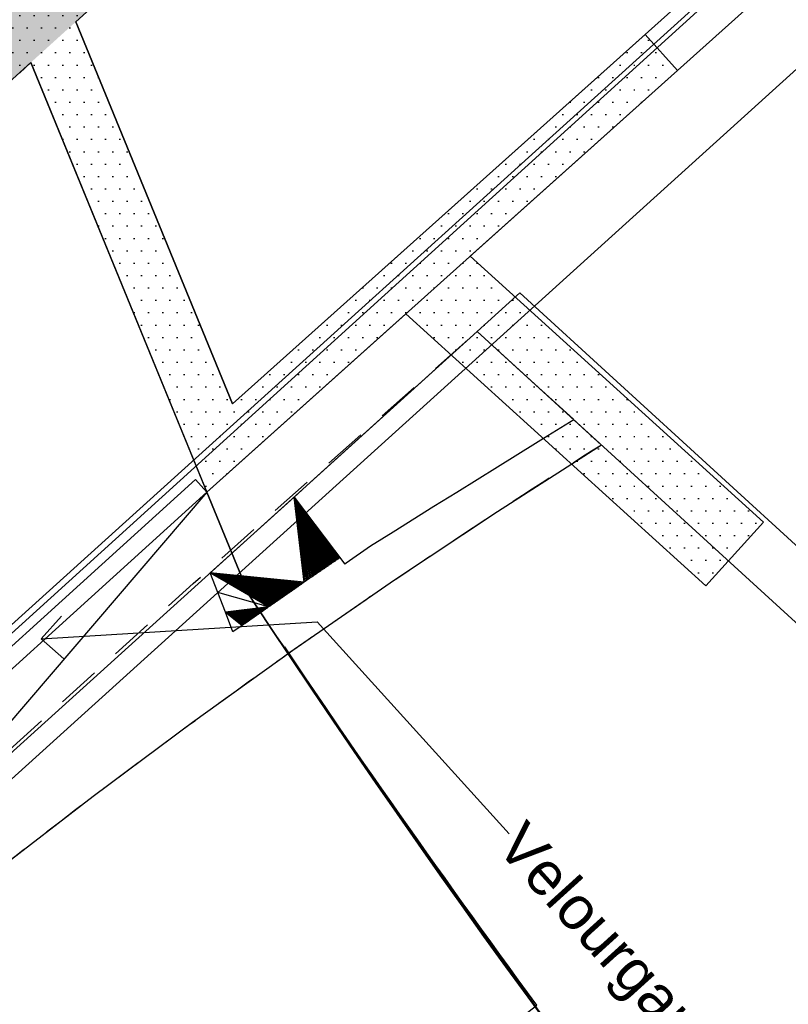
# Model space of a CAD drawing. Header units: millimetres. Extents: x 62961 to 109894, y 64087 to 106742.
# Tile 22 of 35: x 83624 to 86314, y 90463 to 93906. Entities that reach past the tile are written whole.
import ezdxf
from ezdxf.enums import TextEntityAlignment as Align

# ---------------------------------------------------------------- set-up
doc = ezdxf.new("R2010")
doc.units = ezdxf.units.MM
doc.header["$LTSCALE"] = 0.5
doc.header["$MEASUREMENT"] = 0
doc.linetypes.add('PLINE', pattern=[0])
doc.linetypes.add('Rømningslinje', pattern=[500, 300, -200])
for name, color, linetype in [('000 2D grafikk', 7, 'Continuous'), ('223- Bjelker', 7, 'Continuous'), ('223- Bjelker (Skravur)', 7, 'Continuous'), ('24-- Innervegger', 7, 'Continuous'), ('24--Innervegger skråvegger salen', 7, 'Continuous'), ('241- Bærende innervegger', 7, 'Continuous'), ('241- Bærende innervegger (Skravur)', 7, 'Continuous'), ('244- Vinduer_ dører_ foldevegger', 7, 'Continuous'), ('25-- Dekker', 7, 'Continuous'), ('25-- Dekker(Nye konstruksjoner)', 7, 'Continuous'), ('278- Utstyr og kompletteringer (fast inventar)', 7, 'Continuous'), ('832- Tekst bygning(Nye konstruksjoner)', 7, 'Continuous'), ('862- M___Nettoareal', 7, 'Continuous'), ('862- M___Nettoareal(Polylinje)', 7, 'Continuous'), ('862- M___Nettoareal(Tekst)', 7, 'Continuous')]:
    doc.layers.add(name, color=color, linetype=linetype)
doc.styles.add('GENERATED_STYLE_1', font='arial.ttf')
pattern_1 = [(0, (0, 0), (0, 86.60254), [0, -50]), (0, (25, 43.3), (0, 86.60254), [0, -50])]

# ---------------------------------------------------------------- blocks, each defined once
blk = doc.blocks.new('Sidescene_U19_11', base_point=(87788.4, 96329.7))
at = {"layer": '862- M___Nettoareal(Polylinje)', "linetype": 'PLINE', "flags": 128}
blk.add_lwpolyline([(83820.9, 93898.8), (84368.9, 92562.3), (90214.1, 97791.9), (89048.7, 98635.8)], close=True, dxfattribs=at)
at = {"layer": '862- M___Nettoareal(Tekst)', "style": 'GENERATED_STYLE_1'}
for tag, height, p in [('ROOM_NUMBER', 100, (87591.5, 96992.6)), ('ROOM_NAME', 200, (87475, 96864.2)), ('DUMMY_861', 100, (87760.4, 96828.9)), ('DUMMY_863', 100, (87242.1, 96699)), ('DUMMY_862', 200, (88334.8, 95960.5))]:
    blk.add_attdef(tag, text='', height=height, rotation=312.1619, dxfattribs=at).set_placement(p, align=Align.TOP_LEFT)
blk = doc.blocks.new('Salen_U15_16', base_point=(85121.5, 80799.9))
at = {"layer": '862- M___Nettoareal(Polylinje)', "linetype": 'PLINE', "flags": 128}
blk.add_lwpolyline([(97288.8, 79972.1), (96541, 80461.2, -0.116149), (84426.9, 91893.8), (84279.3, 92253.9), (83181.4, 90972.7), (76962.6, 85344.3), (75252.5, 83794.8, 0.022802), (78987.4, 79202.2), (79611.3, 79762.4, 0.032041), (85445.7, 74396.4), (84942.8, 73730.3, 0.02746), (89975.3, 70311.1)], format="xyb", close=True, dxfattribs=at)
at = {"layer": '862- M___Nettoareal(Tekst)', "style": 'GENERATED_STYLE_1'}
for tag, height, p in [('ROOM_NUMBER', 100, (85119, 81248)), ('ROOM_NAME', 200, (85002.5, 81119.6)), ('DUMMY_861', 100, (85287.9, 81084.3)), ('DUMMY_863', 100, (84769.6, 80954.4)), ('DUMMY_862', 200, (85473.4, 80645.3))]:
    blk.add_attdef(tag, text='', height=height, rotation=312.1619, dxfattribs=at).set_placement(p, align=Align.TOP_LEFT)
blk = doc.blocks.new('Scene_U14_22', base_point=(92493.1, 89036.2))
at = {"layer": '862- M___Nettoareal(Polylinje)', "linetype": 'PLINE', "flags": 128}
blk.add_lwpolyline([(84279.3, 92253.9), (84426.9, 91893.8, 0.116136), (96541, 80461.2), (97288.8, 79972.1), (103524.4, 88209.3), (90356.4, 97693.9), (85925.8, 93727.8)], format="xyb", close=True, dxfattribs=at)
at = {"layer": '862- M___Nettoareal(Tekst)', "style": 'GENERATED_STYLE_1'}
for tag, height, p in [('ROOM_NUMBER', 100, (92465.1, 89512.6)), ('ROOM_NAME', 200, (92348.6, 89384.2)), ('DUMMY_861', 100, (92634, 89348.9)), ('DUMMY_863', 100, (92115.7, 89219)), ('DUMMY_862', 200, (92870.6, 88853.5))]:
    blk.add_attdef(tag, text='', height=height, rotation=312.1619, dxfattribs=at).set_placement(p, align=Align.TOP_LEFT)
blk = doc.blocks.new('Veggåpning 01[31]')
at = {"layer": '244- Vinduer_ dører_ foldevegger', "linetype": 'PLINE'}
blk.add_line((86025.4, 91926.2), (86226.9, 92148.5), dxfattribs=at)
blk = doc.blocks.new('Wall 20[22]', base_point=(96663.9, 82505.3))
at = {"layer": '223- Bjelker', "linetype": 'PLINE'}
for p, q in [((85374.4, 92950.2), (85225.3, 92815.5)), ((85374.4, 92950.2), (96731.3, 82579.2)), ((96596.5, 82431.5), (85225.3, 92815.5))]:
    blk.add_line(p, q, dxfattribs=at)
blk = doc.blocks.new('Wall 28[23]', base_point=(71830.8, 80889.3))
at = {"layer": '24-- Innervegger', "linetype": 'PLINE'}
for p, q in [((71733.2, 81070.6), (87656, 95458.9)), ((87706.7, 94965.7), (71964.9, 80740.9))]:
    blk.add_line(p, q, dxfattribs=at)
blk = doc.blocks.new('Gardin[46]', base_point=(84239, 92298.4))
at = {"layer": '278- Utstyr og kompletteringer (fast inventar)', "linetype": 'PLINE', "flags": 128}
blk.add_lwpolyline([(84239, 92298.4), (84279.3, 92253.9), (83080.4, 91167.6), (83040.1, 91212)], close=True, dxfattribs=at)
blk = doc.blocks.new('Label_1', base_point=(83699.8, 91741))
at = {"layer": '832- Tekst bygning(Nye konstruksjoner)', "linetype": 'PLINE'}
for p, q in [((83699.8, 91741), (83770.1, 91820.4)), ((83699.8, 91741), (84665.6, 91799.9)), ((84665.6, 91799.9), (85336.8, 91058.7)), ((83699.8, 91741), (83779.2, 91670.7))]:
    blk.add_line(p, q, dxfattribs=at)
at = {"layer": '832- Tekst bygning(Nye konstruksjoner)', "insert": (85396.7, 91113), "char_height": 150, "attachment_point": 1, "rotation": 312.1619, "style": 'GENERATED_STYLE_1'}
blk.add_mtext('\\A1;{\\pql;\\pt0,1000;\\fArial|b0|i0|c0|p0;\\W1.000000;Velourgardin\\fArial|b0|i0|c0|p0;\\W1.000000;\\A1{\\H.66x;\\S^  ;}\\fArial|b0|i0|c0|p0;\\W1.000000;\\fArial|b0|i0|c0|p0;\\W1.000000;\\A1{\\H.66x;\\S^  ;}\\fArial|b0|i0|c0|p0;\\W1.000000; \\fArial|b0|i0|c0|p0;\\W1.000000;\\fArial|b0|i0|c0|p0;\\W1.000000;\\fArial|b0|i0|c0|p0;\\W1.000000;\\fArial|b0|i0|c0|p0;\\W1.000000;\\fArial|b0|i0|c0|p0;\\W1.000000;\\fArial|b0|i0|c0|p0;\\W1.000000;\\fArial|b0|i0|c0|p0;\\W1.000000;\\fArial|b0|i0|c0|p0;\\W1.000000;\\fArial|b0|i0|c0|p0;\\W1.000000;\\fArial|b0|i0|c0|p0;\\W1.000000;\\fArial|b0|i0|c0|p0;\\W1.000000;\\fArial|b0|i0|c0|p0;\\W1.000000;\\fArial|b0|i0|c0|p0;\\W1.000000;\\fArial|b0|i0|c0|p0;\\W1.000000;\\fArial|b0|i0|c0|p0;\\W1.000000;\\fArial|b0|i0|c0|p0;\\W1.000000;\\fArial|b0|i0|c0|p0;\\W1.000000;\\fArial|b0|i0|c0|p0;\\W1.000000;\\fArial|b0|i0|c0|p0;\\W1.000000;\\fArial|b0|i0|c0|p0;\\W1.000000;\\fArial|b0|i0|c0|p0;\\W1.000000;\\fArial|b0|i0|c0|p0;\\W1.000000;\\fArial|b0|i0|c0|p0;\\W1.000000;\\fArial|b0|i0|c0|p0;\\W1.000000;\\fArial|b0|i0|c0|p0;\\W1.000000;\\fArial|b0|i0|c0|p0;\\W1.000000;\\fArial|b0|i0|c0|p0;\\W1.000000;\\fArial|b0|i0|c0|p0;\\W1.000000;\\fArial|b0|i0|c0|p0;\\W1.000000;\\fArial|b0|i0|c0|p0;\\W1.000000;\\fArial|b0|i0|c0|p0;\\W1.000000;\\fArial|b0|i0|c0|p0;\\W1.000000;\\fArial|b0|i0|c0|p0;\\W1.000000;\\fArial|b0|i0|c0|p0;\\W1.000000;\\fArial|b0|i0|c0|p0;\\W1.000000;\\fArial|b0|i0|c0|p0;\\W1.000000;\\fArial|b0|i0|c0|p0;\\W1.000000;\\fArial|b0|i0|c0|p0;\\W1.000000;\\fArial|b0|i0|c0|p0;\\W1.000000;\\fArial|b0|i0|c0|p0;\\W1.000000;\\fArial|b0|i0|c0|p0;\\W1.000000;\\fArial|b0|i0|c0|p0;\\W1.000000;\\fArial|b0|i0|c0|p0;\\W1.000000;}', dxfattribs=at)

msp = doc.modelspace()

# ---------------------------------------------------------------- hatches: boundary and pattern name
at = {"layer": '223- Bjelker (Skravur)', "linetype": 'Continuous'}
h = msp.add_hatch(dxfattribs=at)
h.set_pattern_fill('Eksisterende_konstruksjon', color=256, style=0, pattern_type=2)
h.set_pattern_definition(pattern_1)
h.paths.add_polyline_path([(85200.7, 93078.8), (84976, 92877.6), (86025.4, 91926.2), (86226.9, 92148.5)])
at = {"layer": '241- Bærende innervegger (Skravur)', "linetype": 'Continuous'}
h = msp.add_hatch(dxfattribs=at)
h.set_pattern_fill('Eksisterende_konstruksjon', color=256, style=0, pattern_type=2)
h.set_pattern_definition(pattern_1)
h.paths.add_polyline_path([(83926.2, 94331.5), (73870, 85219.3), (74037.8, 85034), (84094, 94146.3)])
h = msp.add_hatch(dxfattribs=at)
h.set_pattern_fill('Eksisterende_konstruksjon', color=256, style=0, pattern_type=2)
h.set_pattern_definition(pattern_1)
h.paths.add_polyline_path([(83926.2, 94331.5), (83456.3, 93905.8), (83624.2, 93720.5), (84094, 94146.3)])
h = msp.add_hatch(dxfattribs=at)
h.set_pattern_fill('Eksisterende_konstruksjon', color=256, style=0, pattern_type=2)
h.set_pattern_definition(pattern_1)
h.paths.add_polyline_path([(84368.9, 92562.3), (83820.9, 93898.8), (83663.3, 93756), (84210.8, 92420.8)])
h = msp.add_hatch(dxfattribs=at)
h.set_pattern_fill('Eksisterende_konstruksjon', color=256, style=0, pattern_type=2)
h.set_pattern_definition(pattern_1)
h.paths.add_polyline_path([(84437.4, 92395.4), (85925.8, 93727.8), (85812.4, 93854.5), (84368.9, 92562.3)])
h = msp.add_hatch(dxfattribs=at)
h.set_pattern_fill('Eksisterende_konstruksjon', color=256, style=0, pattern_type=2)
h.set_pattern_definition(pattern_1)
h.paths.add_polyline_path([(84368.9, 92562.3), (84210.8, 92420.8), (84279.3, 92253.9)])
h = msp.add_hatch(dxfattribs=at)
h.set_pattern_fill('Eksisterende_konstruksjon', color=256, style=0, pattern_type=2)
h.set_pattern_definition(pattern_1)
h.paths.add_polyline_path([(84368.9, 92562.3), (84279.3, 92253.9), (84437.4, 92395.4)])

# ---------------------------------------------------------------- linework, layer by layer
at = {"layer": '000 2D grafikk', "linetype": 'Rømningslinje', "flags": 128}
msp.add_lwpolyline([(75250.1, 83801.6), (84231, 91934.2), (85225.3, 92815.5), (85660.2, 92418.4, 0.012786), (84566.4, 91690, 0.017363), (83083.6, 90561.5, 0.015191), (79848.1, 87651.3), (79090.1, 87153.8), (75294.8, 83743.2)], format="xyb", close=True, dxfattribs=at)
at = {"layer": '000 2D grafikk', "linetype": 'PLINE', "flags": 128}
msp.add_lwpolyline([(84551.1, 91712.9, 0.114826), (96541, 80461.2)], format="xyb", dxfattribs=at)
at = {"layer": '223- Bjelker', "linetype": 'PLINE'}
msp.add_line((86025.4, 91926.2), (86226.9, 92148.5), dxfattribs=at)
at = {"layer": '223- Bjelker', "linetype": 'PLINE', "flags": 128}
for points in [[(86226.9, 92148.5), (85200.7, 93078.8)], [(84976, 92877.6), (86025.4, 91926.2)]]:
    msp.add_lwpolyline(points, dxfattribs=at)
at = {"layer": '24--Innervegger skråvegger salen', "linetype": 'PLINE'}
for p, q in [((85225.3, 92815.5), (85563.6, 92506.6)), ((84584.3, 92236.3), (84762.5, 92002.2))]:
    msp.add_line(p, q, dxfattribs=at)
at = {"layer": '24--Innervegger skråvegger salen', "linetype": 'PLINE', "flags": 128}
for points in [[(85225.3, 92815.5), (79696.3, 87819.4)], [(85225.3, 92815.5), (84887.1, 92509.9), (84838.3, 92465.8), (84789.4, 92421.6), (84740.4, 92377.3), (84691.3, 92333), (84642.2, 92288.6), (84584.3, 92236.3)], [(85660.2, 92418.4), (85225.3, 92815.5)], [(85563.6, 92506.6), (85472, 92450), (85429.7, 92423.8), (85296.2, 92341.5), (85153.4, 92252.6), (85073, 92203), (84930.9, 92113.8), (84852.4, 92065.3), (84767.2, 92005.5), (84762.5, 92002.2)], [(85660.2, 92418.4), (85295.8, 92185.2), (84935.7, 91945.6), (84579.9, 91699.7), (84228.4, 91447.8), (83881.2, 91189.9), (83538.4, 90926.3), (83199.9, 90657.1), (82865.8, 90382.6), (82536, 90102.9), (82302.9, 89892.3), (82069.8, 89681.7), (81836.8, 89470.9), (81603.9, 89260.1), (81371, 89049.3), (81138.1, 88838.4), (80905.4, 88627.4), (80672.6, 88416.4), (80439.9, 88205.3), (80374.1, 88143.8), (80308.4, 88082.3), (80242.6, 88020.7), (80176.8, 87959.2), (80111.1, 87897.6), (80045.3, 87836.1), (79979.6, 87774.5), (79913.9, 87712.9), (79848.1, 87651.3)], [(84584.3, 92236.3), (84291.3, 91971.6)], [(84584.3, 92236.3), (84657, 91964.4)], [(84584.3, 92236.3), (84658.9, 91965.8)], [(84584.3, 92236.3), (84660.9, 91967.1)], [(84584.3, 92236.3), (84662.9, 91968.4)], [(84584.3, 92236.3), (84664.8, 91969.8)], [(84584.3, 92236.3), (84666.8, 91971.1)], [(84584.3, 92236.3), (84668.7, 91972.5)], [(84584.3, 92236.3), (84670.7, 91973.8)], [(84584.3, 92236.3), (84672.7, 91975.2)], [(84584.3, 92236.3), (84674.6, 91976.5)], [(84584.3, 92236.3), (84676.6, 91977.8)], [(84584.3, 92236.3), (84678.6, 91979.2)], [(84619.7, 91938.9), (84584.3, 92236.3)], [(84584.3, 92236.3), (84623.6, 91941.6)], [(84584.3, 92236.3), (84627.6, 91944.3)], [(84584.3, 92236.3), (84631.5, 91947)], [(84584.3, 92236.3), (84635.4, 91949.7)], [(84584.3, 92236.3), (84639.3, 91952.3)], [(84584.3, 92236.3), (84643.2, 91955)], [(84584.3, 92236.3), (84647.2, 91957.7)], [(84584.3, 92236.3), (84649.1, 91959.1)], [(84584.3, 92236.3), (84651.1, 91960.4)], [(84584.3, 92236.3), (84653.1, 91961.7)], [(84584.3, 92236.3), (84655, 91963.1)], [(84584.3, 92236.3), (84680.5, 91980.5)], [(84584.3, 92236.3), (84682.5, 91981.9)], [(84584.3, 92236.3), (84684.4, 91983.2)], [(84584.3, 92236.3), (84686.4, 91984.6)], [(84584.3, 92236.3), (84688.4, 91985.9)], [(84584.3, 92236.3), (84690.3, 91987.2)], [(84584.3, 92236.3), (84692.3, 91988.6)], [(84584.3, 92236.3), (84694.2, 91989.9)], [(84584.3, 92236.3), (84696.2, 91991.3)], [(84584.3, 92236.3), (84698.2, 91992.6)], [(84584.3, 92236.3), (84700.1, 91994)], [(84584.3, 92236.3), (84702.1, 91995.3)], [(84584.3, 92236.3), (84704.1, 91996.6)], [(84584.3, 92236.3), (84706, 91998)], [(84584.3, 92236.3), (84708, 91999.3)], [(84584.3, 92236.3), (84709.9, 92000.7)], [(84584.3, 92236.3), (84711.9, 92002)], [(84584.3, 92236.3), (84713.9, 92003.4)], [(84584.3, 92236.3), (84715.8, 92004.7)], [(84584.3, 92236.3), (84717.8, 92006)], [(84584.3, 92236.3), (84719.7, 92007.4)], [(84584.3, 92236.3), (84721.7, 92008.7)], [(84584.3, 92236.3), (84723.7, 92010.1)], [(84584.3, 92236.3), (84725.6, 92011.4)], [(84584.3, 92236.3), (84727.6, 92012.8)], [(84584.3, 92236.3), (84729.6, 92014.1)], [(84584.3, 92236.3), (84731.5, 92015.4)], [(84584.3, 92236.3), (84733.5, 92016.8)], [(84584.3, 92236.3), (84735.4, 92018.1)], [(84584.3, 92236.3), (84737.4, 92019.5)], [(84584.3, 92236.3), (84739.4, 92020.8)], [(84584.3, 92236.3), (84741.3, 92022.2)], [(84584.3, 92236.3), (84743.3, 92023.5)], [(84745.2, 92024.8), (84743.3, 92023.5), (84741.3, 92022.2), (84739.4, 92020.8), (84737.4, 92019.5), (84735.4, 92018.1), (84733.5, 92016.8), (84731.5, 92015.4), (84729.6, 92014.1), (84727.6, 92012.8), (84725.6, 92011.4), (84723.7, 92010.1), (84721.7, 92008.7), (84719.7, 92007.4), (84717.8, 92006), (84715.8, 92004.7), (84713.9, 92003.4), (84711.9, 92002), (84709.9, 92000.7), (84708, 91999.3), (84706, 91998), (84704.1, 91996.6), (84702.1, 91995.3), (84700.1, 91994), (84698.2, 91992.6), (84696.2, 91991.3), (84694.2, 91989.9), (84692.3, 91988.6), (84690.3, 91987.2), (84688.4, 91985.9), (84686.4, 91984.6), (84684.4, 91983.2), (84682.5, 91981.9), (84680.5, 91980.5), (84678.6, 91979.2), (84676.6, 91977.8), (84674.6, 91976.5), (84672.7, 91975.2), (84670.7, 91973.8), (84668.7, 91972.5), (84666.8, 91971.1), (84664.8, 91969.8), (84662.9, 91968.4), (84660.9, 91967.1), (84658.9, 91965.8), (84657, 91964.4), (84655, 91963.1), (84653.1, 91961.7), (84651.1, 91960.4), (84649.1, 91959.1), (84647.2, 91957.7), (84643.2, 91955), (84639.3, 91952.3), (84635.4, 91949.7), (84631.5, 91947), (84627.6, 91944.3), (84623.6, 91941.6), (84619.7, 91938.9), (84615.8, 91936.2), (84613.9, 91934.9), (84611.9, 91933.5), (84609.9, 91932.1), (84608, 91930.8), (84606, 91929.4), (84604.1, 91928.1), (84602.1, 91926.7), (84600.2, 91925.4), (84598.2, 91924), (84596.3, 91922.7), (84594.3, 91921.3), (84593.3, 91920.6), (84592.4, 91920), (84591.4, 91919.3), (84590.4, 91918.6), (84589.4, 91917.9), (84588.5, 91917.2), (84587.5, 91916.6), (84586.5, 91915.9), (84585.5, 91915.2), (84584.6, 91914.5), (84583.6, 91913.9), (84582.6, 91913.2), (84581.6, 91912.5), (84580.6, 91911.8), (84579.7, 91911.2), (84578.7, 91910.5), (84577.7, 91909.8), (84576.7, 91909.1), (84575.8, 91908.4), (84574.8, 91907.8), (84573.8, 91907.1), (84572.8, 91906.4), (84571.9, 91905.7), (84570.9, 91905.1), (84569.9, 91904.4), (84568.9, 91903.7), (84567.9, 91903), (84567, 91902.4), (84566, 91901.7), (84565, 91901), (84564, 91900.3), (84563.1, 91899.6), (84562.1, 91899), (84561.1, 91898.3), (84560.1, 91897.6), (84559.2, 91896.9), (84558.2, 91896.3), (84557.2, 91895.6), (84556.2, 91894.9), (84555.3, 91894.2), (84554.3, 91893.5), (84553.3, 91892.9), (84552.3, 91892.2), (84551.3, 91891.5), (84550.4, 91890.8), (84549.4, 91890.2), (84548.4, 91889.5), (84547.4, 91888.8), (84546.5, 91888.1), (84545.5, 91887.5), (84544.5, 91886.8), (84543.5, 91886.1), (84542.6, 91885.4), (84541.6, 91884.7), (84540.6, 91884.1), (84539.6, 91883.4), (84538.6, 91882.7), (84537.7, 91882), (84536.7, 91881.4), (84535.7, 91880.7), (84534.7, 91880), (84533.8, 91879.3), (84532.8, 91878.7), (84531.8, 91878), (84530.8, 91877.3), (84529.9, 91876.6), (84528.9, 91875.9), (84527.9, 91875.3), (84526.9, 91874.6), (84526, 91873.9), (84525, 91873.2), (84524, 91872.6), (84523, 91871.9), (84522, 91871.2), (84521.1, 91870.5), (84520.1, 91869.9), (84519.1, 91869.2), (84518.1, 91868.5), (84517.2, 91867.8), (84516.2, 91867.1), (84515.2, 91866.5), (84514.2, 91865.8), (84513.3, 91865.1), (84512.3, 91864.4), (84511.3, 91863.8), (84510.3, 91863.1), (84508.4, 91861.7), (84506.4, 91860.4), (84504.5, 91859), (84502.5, 91857.7), (84500.6, 91856.3), (84498.6, 91855), (84496.6, 91853.6), (84494.7, 91852.2), (84492.8, 91850.9), (84490.9, 91849.6), (84489, 91848.3), (84487.2, 91847), (84485.3, 91845.6), (84484.3, 91845), (84483.4, 91844.3), (84482.5, 91843.7), (84481.5, 91843), (84480.6, 91842.3), (84479.6, 91841.7), (84478.7, 91841), (84477.8, 91840.4), (84477.3, 91840), (84476.8, 91839.7), (84476.3, 91839.4), (84475.9, 91839), (84475.4, 91838.7), (84474.9, 91838.4), (84474.5, 91838), (84474, 91837.7), (84473.5, 91837.4), (84473, 91837), (84472.6, 91836.7), (84472.1, 91836.4), (84471.6, 91836.1), (84471.2, 91835.7), (84470.7, 91835.4), (84470.2, 91835.1), (84469.8, 91834.7), (84469.3, 91834.4), (84468.8, 91834.1), (84468.3, 91833.7), (84467.9, 91833.4), (84467.4, 91833.1), (84466.9, 91832.8), (84466.5, 91832.4), (84466, 91832.1), (84465.5, 91831.8), (84465, 91831.4), (84464.6, 91831.1), (84464.1, 91830.8), (84463.6, 91830.4), (84463.2, 91830.1), (84462.7, 91829.8), (84462.2, 91829.4), (84461.7, 91829.1), (84461.3, 91828.8), (84460.8, 91828.5), (84460.3, 91828.1), (84459.9, 91827.8), (84459.4, 91827.5), (84458.9, 91827.1), (84458.5, 91826.8), (84458, 91826.5), (84457.5, 91826.1), (84457, 91825.8), (84456.6, 91825.5), (84456.1, 91825.2), (84455.6, 91824.8), (84455.2, 91824.5), (84454.7, 91824.2), (84454.2, 91823.8), (84453.7, 91823.5), (84453.3, 91823.2), (84452.8, 91822.8), (84452.3, 91822.5), (84451.9, 91822.2), (84451.4, 91821.8), (84450.9, 91821.5), (84450.5, 91821.2), (84450, 91820.9), (84449.5, 91820.5), (84449, 91820.2), (84448.6, 91819.9), (84448.1, 91819.5), (84447.6, 91819.2), (84447.2, 91818.9), (84446.7, 91818.5), (84446.2, 91818.2), (84445.7, 91817.9), (84445.3, 91817.6), (84444.8, 91817.2), (84444.3, 91816.9), (84443.9, 91816.6), (84443.4, 91816.2), (84442.9, 91815.9), (84442.5, 91815.6), (84442, 91815.2), (84441.5, 91814.9), (84441, 91814.6), (84440.1, 91813.9), (84439.2, 91813.3), (84438.2, 91812.6), (84437.3, 91811.9), (84436.3, 91811.3), (84435.4, 91810.6), (84434.4, 91810), (84433.4, 91809.2), (84432.4, 91808.5), (84431.9, 91808.2), (84431.4, 91807.8), (84430.9, 91807.5), (84430.7, 91807.3), (84430.4, 91807.1), (84430.2, 91807), (84429.9, 91806.8), (84429.7, 91806.6), (84429.4, 91806.4), (84429.2, 91806.3), (84428.9, 91806.1), (84428.4, 91805.7), (84427.9, 91805.4), (84427.4, 91805), (84426.9, 91804.7), (84426.4, 91804.3), (84426.2, 91804.1), (84425.9, 91804), (84425.7, 91803.8), (84425.4, 91803.6), (84425.2, 91803.4), (84424.9, 91803.3), (84424.7, 91803.1), (84424.4, 91802.9), (84424.2, 91802.7), (84423.9, 91802.6), (84423.7, 91802.4), (84423.4, 91802.2), (84422.9, 91801.8), (84422.4, 91801.5), (84421.9, 91801.1), (84421.4, 91800.8), (84421.1, 91800.6), (84420.9, 91800.4), (84420.6, 91800.3), (84420.4, 91800.1), (84420.1, 91799.9), (84419.9, 91799.7), (84419.6, 91799.6), (84419.4, 91799.4), (84419.1, 91799.2), (84418.9, 91799), (84418.6, 91798.8), (84418.4, 91798.7), (84418.1, 91798.5), (84417.9, 91798.3), (84417.4, 91798), (84416.9, 91797.6), (84416.6, 91797.4), (84416.4, 91797.3), (84416.1, 91797.1), (84415.9, 91796.9), (84415.6, 91796.7), (84415.4, 91796.6), (84415.1, 91796.4), (84414.9, 91796.2), (84414.6, 91796), (84414.4, 91795.9), (84414.1, 91795.7), (84413.9, 91795.5), (84413.6, 91795.3), (84413.4, 91795.1), (84413.1, 91795), (84412.9, 91794.8), (84412.4, 91794.4), (84411.9, 91794.1), (84411.6, 91793.9), (84411.4, 91793.7), (84411.1, 91793.6), (84410.9, 91793.4), (84410.6, 91793.2), (84410.4, 91793), (84410.1, 91792.9), (84409.9, 91792.7), (84409.6, 91792.5), (84409.4, 91792.3), (84409.1, 91792.2), (84408.8, 91792), (84408.6, 91791.8), (84408.3, 91791.6), (84408.1, 91791.4), (84407.8, 91791.3), (84407.6, 91791.1), (84407.3, 91790.9), (84407.1, 91790.7), (84406.8, 91790.6), (84406.6, 91790.4), (84406.3, 91790.2), (84406.1, 91790), (84405.8, 91789.9), (84405.6, 91789.7), (84405.3, 91789.5), (84405.1, 91789.3), (84404.8, 91789.2), (84404.6, 91789), (84404.3, 91788.8), (84404.1, 91788.6), (84403.8, 91788.5), (84403.6, 91788.3), (84403.3, 91788.1), (84403.1, 91787.9), (84402.8, 91787.7), (84402.6, 91787.6), (84402.3, 91787.4), (84370.2, 91764.8)], [(84494.7, 91852.2), (84291.3, 91971.6)], [(84291.3, 91971.6), (84496.6, 91853.6)], [(84619.7, 91938.9), (84291.3, 91971.6)], [(84291.3, 91971.6), (84498.6, 91855)], [(84291.3, 91971.6), (84502.5, 91857.7)], [(84291.3, 91971.6), (84500.6, 91856.3)], [(84291.3, 91971.6), (84506.4, 91860.4)], [(84291.3, 91971.6), (84504.5, 91859)], [(84291.3, 91971.6), (84510.3, 91863.1)], [(84291.3, 91971.6), (84508.4, 91861.7)], [(84291.3, 91971.6), (84534.7, 91880)], [(84291.3, 91971.6), (84535.7, 91880.7)], [(84291.3, 91971.6), (84536.7, 91881.4)], [(84291.3, 91971.6), (84537.7, 91882)], [(84291.3, 91971.6), (84538.6, 91882.7)], [(84291.3, 91971.6), (84539.6, 91883.4)], [(84291.3, 91971.6), (84540.6, 91884.1)], [(84291.3, 91971.6), (84541.6, 91884.7)], [(84291.3, 91971.6), (84542.6, 91885.4)], [(84291.3, 91971.6), (84543.5, 91886.1)], [(84291.3, 91971.6), (84544.5, 91886.8)], [(84291.3, 91971.6), (84545.5, 91887.5)], [(84291.3, 91971.6), (84546.5, 91888.1)], [(84291.3, 91971.6), (84547.4, 91888.8)], [(84291.3, 91971.6), (84548.4, 91889.5)], [(84291.3, 91971.6), (84549.4, 91890.2)], [(84291.3, 91971.6), (84550.4, 91890.8)], [(84291.3, 91971.6), (84551.3, 91891.5)], [(84291.3, 91971.6), (84552.3, 91892.2)], [(84291.3, 91971.6), (84553.3, 91892.9)], [(84291.3, 91971.6), (84554.3, 91893.5)], [(84291.3, 91971.6), (84555.3, 91894.2)], [(84291.3, 91971.6), (84556.2, 91894.9)], [(84291.3, 91971.6), (84557.2, 91895.6)], [(84291.3, 91971.6), (84511.3, 91863.8)], [(84291.3, 91971.6), (84512.3, 91864.4)], [(84291.3, 91971.6), (84513.3, 91865.1)], [(84291.3, 91971.6), (84514.2, 91865.8)], [(84291.3, 91971.6), (84515.2, 91866.5)], [(84291.3, 91971.6), (84516.2, 91867.1)], [(84291.3, 91971.6), (84517.2, 91867.8)], [(84291.3, 91971.6), (84518.1, 91868.5)], [(84291.3, 91971.6), (84519.1, 91869.2)], [(84291.3, 91971.6), (84520.1, 91869.9)], [(84291.3, 91971.6), (84521.1, 91870.5)], [(84291.3, 91971.6), (84522, 91871.2)], [(84291.3, 91971.6), (84523, 91871.9)], [(84291.3, 91971.6), (84524, 91872.6)], [(84291.3, 91971.6), (84525, 91873.2)], [(84291.3, 91971.6), (84526, 91873.9)], [(84291.3, 91971.6), (84526.9, 91874.6)], [(84291.3, 91971.6), (84527.9, 91875.3)], [(84291.3, 91971.6), (84528.9, 91875.9)], [(84291.3, 91971.6), (84529.9, 91876.6)], [(84291.3, 91971.6), (84530.8, 91877.3)], [(84291.3, 91971.6), (84531.8, 91878)], [(84291.3, 91971.6), (84532.8, 91878.7)], [(84291.3, 91971.6), (84533.8, 91879.3)], [(84291.3, 91971.6), (84582.6, 91913.2)], [(84291.3, 91971.6), (84583.6, 91913.9)], [(84291.3, 91971.6), (84584.6, 91914.5)], [(84291.3, 91971.6), (84585.5, 91915.2)], [(84291.3, 91971.6), (84586.5, 91915.9)], [(84291.3, 91971.6), (84587.5, 91916.6)], [(84291.3, 91971.6), (84588.5, 91917.2)], [(84291.3, 91971.6), (84589.4, 91917.9)], [(84291.3, 91971.6), (84590.4, 91918.6)], [(84291.3, 91971.6), (84591.4, 91919.3)], [(84291.3, 91971.6), (84592.4, 91920)], [(84291.3, 91971.6), (84593.3, 91920.6)], [(84291.3, 91971.6), (84594.3, 91921.3)], [(84291.3, 91971.6), (84596.3, 91922.7)], [(84291.3, 91971.6), (84598.2, 91924)], [(84291.3, 91971.6), (84600.2, 91925.4)], [(84291.3, 91971.6), (84602.1, 91926.7)], [(84291.3, 91971.6), (84604.1, 91928.1)], [(84291.3, 91971.6), (84606, 91929.4)], [(84291.3, 91971.6), (84608, 91930.8)], [(84291.3, 91971.6), (84609.9, 91932.1)], [(84291.3, 91971.6), (84613.9, 91934.9)], [(84291.3, 91971.6), (84611.9, 91933.5)], [(84291.3, 91971.6), (84615.8, 91936.2)], [(84291.3, 91971.6), (84558.2, 91896.3)], [(84291.3, 91971.6), (84559.2, 91896.9)], [(84291.3, 91971.6), (84560.1, 91897.6)], [(84291.3, 91971.6), (84561.1, 91898.3)], [(84291.3, 91971.6), (84562.1, 91899)], [(84291.3, 91971.6), (84563.1, 91899.6)], [(84291.3, 91971.6), (84564, 91900.3)], [(84291.3, 91971.6), (84565, 91901)], [(84291.3, 91971.6), (84566, 91901.7)], [(84291.3, 91971.6), (84567, 91902.4)], [(84291.3, 91971.6), (84567.9, 91903)], [(84291.3, 91971.6), (84568.9, 91903.7)], [(84291.3, 91971.6), (84569.9, 91904.4)], [(84291.3, 91971.6), (84570.9, 91905.1)], [(84291.3, 91971.6), (84571.9, 91905.7)], [(84291.3, 91971.6), (84572.8, 91906.4)], [(84291.3, 91971.6), (84573.8, 91907.1)], [(84291.3, 91971.6), (84574.8, 91907.8)], [(84291.3, 91971.6), (84575.8, 91908.4)], [(84291.3, 91971.6), (84576.7, 91909.1)], [(84291.3, 91971.6), (84577.7, 91909.8)], [(84291.3, 91971.6), (84578.7, 91910.5)], [(84291.3, 91971.6), (84579.7, 91911.2)], [(84291.3, 91971.6), (84580.6, 91911.8)], [(84291.3, 91971.6), (84581.6, 91912.5)], [(84370.2, 91764.8), (84343.9, 91833.7), (84317.6, 91902.7), (84291.3, 91971.6)], [(84494.7, 91852.2), (84317.6, 91902.7)], [(84494.7, 91852.2), (84343.9, 91833.7)], [(84343.9, 91833.7), (84492.8, 91850.9)], [(84343.9, 91833.7), (84490.9, 91849.6)], [(84343.9, 91833.7), (84489, 91848.3)], [(84343.9, 91833.7), (84487.2, 91847)], [(84343.9, 91833.7), (84485.3, 91845.6)], [(84343.9, 91833.7), (84484.3, 91845)], [(84343.9, 91833.7), (84483.4, 91844.3)], [(84343.9, 91833.7), (84482.5, 91843.7)], [(84343.9, 91833.7), (84481.5, 91843)], [(84343.9, 91833.7), (84480.6, 91842.3)], [(84343.9, 91833.7), (84479.6, 91841.7)], [(84343.9, 91833.7), (84478.7, 91841)], [(84343.9, 91833.7), (84477.8, 91840.4)], [(84343.9, 91833.7), (84477.3, 91840)], [(84343.9, 91833.7), (84476.8, 91839.7)], [(84343.9, 91833.7), (84476.3, 91839.4)], [(84343.9, 91833.7), (84475.9, 91839)], [(84343.9, 91833.7), (84475.4, 91838.7)], [(84343.9, 91833.7), (84474.9, 91838.4)], [(84343.9, 91833.7), (84474.5, 91838)], [(84343.9, 91833.7), (84474, 91837.7)], [(84343.9, 91833.7), (84473.5, 91837.4)], [(84343.9, 91833.7), (84473, 91837)], [(84343.9, 91833.7), (84472.6, 91836.7)], [(84343.9, 91833.7), (84472.1, 91836.4)], [(84343.9, 91833.7), (84471.6, 91836.1)], [(84343.9, 91833.7), (84471.2, 91835.7)], [(84343.9, 91833.7), (84470.7, 91835.4)], [(84343.9, 91833.7), (84470.2, 91835.1)], [(84343.9, 91833.7), (84469.8, 91834.7)], [(84343.9, 91833.7), (84469.3, 91834.4)], [(84343.9, 91833.7), (84468.8, 91834.1)], [(84343.9, 91833.7), (84445.3, 91817.6)], [(84343.9, 91833.7), (84445.7, 91817.9)], [(84343.9, 91833.7), (84446.2, 91818.2)], [(84343.9, 91833.7), (84446.7, 91818.5)], [(84343.9, 91833.7), (84447.2, 91818.9)], [(84343.9, 91833.7), (84447.6, 91819.2)], [(84343.9, 91833.7), (84448.1, 91819.5)], [(84343.9, 91833.7), (84448.6, 91819.9)], [(84343.9, 91833.7), (84449, 91820.2)], [(84343.9, 91833.7), (84449.5, 91820.5)], [(84343.9, 91833.7), (84450, 91820.9)], [(84343.9, 91833.7), (84441, 91814.6)], [(84343.9, 91833.7), (84441.5, 91814.9)], [(84343.9, 91833.7), (84442, 91815.2)], [(84343.9, 91833.7), (84442.5, 91815.6)], [(84343.9, 91833.7), (84442.9, 91815.9)], [(84343.9, 91833.7), (84443.4, 91816.2)], [(84343.9, 91833.7), (84443.9, 91816.6)], [(84343.9, 91833.7), (84444.3, 91816.9)], [(84343.9, 91833.7), (84444.8, 91817.2)], [(84343.9, 91833.7), (84453.7, 91823.5)], [(84343.9, 91833.7), (84454.2, 91823.8)], [(84343.9, 91833.7), (84455.2, 91824.5)], [(84343.9, 91833.7), (84454.7, 91824.2)], [(84343.9, 91833.7), (84455.6, 91824.8)], [(84343.9, 91833.7), (84456.1, 91825.2)], [(84343.9, 91833.7), (84456.6, 91825.5)], [(84343.9, 91833.7), (84457, 91825.8)], [(84343.9, 91833.7), (84457.5, 91826.1)], [(84343.9, 91833.7), (84458, 91826.5)], [(84343.9, 91833.7), (84450.5, 91821.2)], [(84343.9, 91833.7), (84450.9, 91821.5)], [(84343.9, 91833.7), (84451.4, 91821.8)], [(84343.9, 91833.7), (84451.9, 91822.2)], [(84343.9, 91833.7), (84452.3, 91822.5)], [(84343.9, 91833.7), (84452.8, 91822.8)], [(84343.9, 91833.7), (84453.3, 91823.2)], [(84343.9, 91833.7), (84458.9, 91827.1)], [(84343.9, 91833.7), (84458.5, 91826.8)], [(84343.9, 91833.7), (84459.4, 91827.5)], [(84343.9, 91833.7), (84460.3, 91828.1)], [(84343.9, 91833.7), (84459.9, 91827.8)], [(84343.9, 91833.7), (84460.8, 91828.5)], [(84343.9, 91833.7), (84461.7, 91829.1)], [(84343.9, 91833.7), (84461.3, 91828.8)], [(84343.9, 91833.7), (84462.2, 91829.4)], [(84343.9, 91833.7), (84463.2, 91830.1)], [(84343.9, 91833.7), (84462.7, 91829.8)], [(84343.9, 91833.7), (84463.6, 91830.4)], [(84343.9, 91833.7), (84464.6, 91831.1)], [(84343.9, 91833.7), (84464.1, 91830.8)], [(84343.9, 91833.7), (84465, 91831.4)], [(84343.9, 91833.7), (84466, 91832.1)], [(84343.9, 91833.7), (84465.5, 91831.8)], [(84343.9, 91833.7), (84466.5, 91832.4)], [(84343.9, 91833.7), (84467.4, 91833.1)], [(84343.9, 91833.7), (84466.9, 91832.8)], [(84343.9, 91833.7), (84467.9, 91833.4)], [(84343.9, 91833.7), (84468.3, 91833.7)], [(84343.9, 91833.7), (84403.1, 91787.9)], [(84343.9, 91833.7), (84403.3, 91788.1)], [(84343.9, 91833.7), (84403.6, 91788.3)], [(84343.9, 91833.7), (84403.8, 91788.5)], [(84343.9, 91833.7), (84402.3, 91787.4)], [(84343.9, 91833.7), (84402.6, 91787.6)], [(84343.9, 91833.7), (84402.8, 91787.7)], [(84343.9, 91833.7), (84408.3, 91791.6)], [(84343.9, 91833.7), (84408.6, 91791.8)], [(84343.9, 91833.7), (84408.8, 91792)], [(84343.9, 91833.7), (84409.1, 91792.2)], [(84343.9, 91833.7), (84409.4, 91792.3)], [(84343.9, 91833.7), (84409.6, 91792.5)], [(84343.9, 91833.7), (84409.9, 91792.7)], [(84343.9, 91833.7), (84410.4, 91793)], [(84343.9, 91833.7), (84410.1, 91792.9)], [(84343.9, 91833.7), (84410.6, 91793.2)], [(84343.9, 91833.7), (84410.9, 91793.4)], [(84343.9, 91833.7), (84411.1, 91793.6)], [(84343.9, 91833.7), (84411.4, 91793.7)], [(84343.9, 91833.7), (84411.6, 91793.9)], [(84343.9, 91833.7), (84411.9, 91794.1)], [(84343.9, 91833.7), (84412.4, 91794.4)], [(84343.9, 91833.7), (84413.1, 91795)], [(84343.9, 91833.7), (84412.9, 91794.8)], [(84343.9, 91833.7), (84413.4, 91795.1)], [(84343.9, 91833.7), (84413.6, 91795.3)], [(84343.9, 91833.7), (84413.9, 91795.5)], [(84343.9, 91833.7), (84414.1, 91795.7)], [(84343.9, 91833.7), (84414.4, 91795.9)], [(84343.9, 91833.7), (84414.6, 91796)], [(84343.9, 91833.7), (84414.9, 91796.2)], [(84343.9, 91833.7), (84415.4, 91796.6)], [(84343.9, 91833.7), (84415.1, 91796.4)], [(84343.9, 91833.7), (84415.6, 91796.7)], [(84343.9, 91833.7), (84415.9, 91796.9)], [(84343.9, 91833.7), (84416.1, 91797.1)], [(84343.9, 91833.7), (84416.6, 91797.4)], [(84343.9, 91833.7), (84416.4, 91797.3)], [(84343.9, 91833.7), (84416.9, 91797.6)], [(84343.9, 91833.7), (84417.4, 91798)], [(84343.9, 91833.7), (84417.9, 91798.3)], [(84343.9, 91833.7), (84418.4, 91798.7)], [(84343.9, 91833.7), (84418.1, 91798.5)], [(84343.9, 91833.7), (84404.1, 91788.6)], [(84343.9, 91833.7), (84404.3, 91788.8)], [(84343.9, 91833.7), (84404.6, 91789)], [(84343.9, 91833.7), (84404.8, 91789.2)], [(84343.9, 91833.7), (84405.1, 91789.3)], [(84343.9, 91833.7), (84405.3, 91789.5)], [(84343.9, 91833.7), (84405.6, 91789.7)], [(84343.9, 91833.7), (84406.1, 91790)], [(84343.9, 91833.7), (84405.8, 91789.9)], [(84343.9, 91833.7), (84406.3, 91790.2)], [(84343.9, 91833.7), (84406.8, 91790.6)], [(84343.9, 91833.7), (84406.6, 91790.4)], [(84343.9, 91833.7), (84407.1, 91790.7)], [(84343.9, 91833.7), (84407.3, 91790.9)], [(84343.9, 91833.7), (84407.6, 91791.1)], [(84343.9, 91833.7), (84408.1, 91791.4)], [(84343.9, 91833.7), (84407.8, 91791.3)], [(84343.9, 91833.7), (84422.9, 91801.8)], [(84343.9, 91833.7), (84423.4, 91802.2)], [(84343.9, 91833.7), (84423.7, 91802.4)], [(84343.9, 91833.7), (84423.9, 91802.6)], [(84343.9, 91833.7), (84424.2, 91802.7)], [(84343.9, 91833.7), (84424.4, 91802.9)], [(84343.9, 91833.7), (84424.7, 91803.1)], [(84343.9, 91833.7), (84425.2, 91803.4)], [(84343.9, 91833.7), (84424.9, 91803.3)], [(84343.9, 91833.7), (84425.4, 91803.6)], [(84343.9, 91833.7), (84425.7, 91803.8)], [(84343.9, 91833.7), (84425.9, 91804)], [(84343.9, 91833.7), (84426.4, 91804.3)], [(84343.9, 91833.7), (84426.2, 91804.1)], [(84343.9, 91833.7), (84426.9, 91804.7)], [(84343.9, 91833.7), (84427.4, 91805)], [(84343.9, 91833.7), (84427.9, 91805.4)], [(84343.9, 91833.7), (84428.9, 91806.1)], [(84343.9, 91833.7), (84428.4, 91805.7)], [(84343.9, 91833.7), (84429.2, 91806.3)], [(84343.9, 91833.7), (84429.4, 91806.4)], [(84343.9, 91833.7), (84429.7, 91806.6)], [(84343.9, 91833.7), (84429.9, 91806.8)], [(84343.9, 91833.7), (84430.2, 91807)], [(84343.9, 91833.7), (84430.4, 91807.1)], [(84343.9, 91833.7), (84430.7, 91807.3)], [(84343.9, 91833.7), (84431.4, 91807.8)], [(84343.9, 91833.7), (84430.9, 91807.5)], [(84343.9, 91833.7), (84431.9, 91808.2)], [(84343.9, 91833.7), (84432.4, 91808.5)], [(84343.9, 91833.7), (84433.4, 91809.2)], [(84343.9, 91833.7), (84435.4, 91810.6)], [(84343.9, 91833.7), (84434.4, 91810)], [(84343.9, 91833.7), (84436.3, 91811.3)], [(84343.9, 91833.7), (84437.3, 91811.9)], [(84343.9, 91833.7), (84438.2, 91812.6)], [(84343.9, 91833.7), (84440.1, 91813.9)], [(84343.9, 91833.7), (84439.2, 91813.3)], [(84343.9, 91833.7), (84418.6, 91798.8)], [(84343.9, 91833.7), (84418.9, 91799)], [(84343.9, 91833.7), (84419.1, 91799.2)], [(84343.9, 91833.7), (84419.4, 91799.4)], [(84343.9, 91833.7), (84419.6, 91799.6)], [(84343.9, 91833.7), (84419.9, 91799.7)], [(84343.9, 91833.7), (84420.1, 91799.9)], [(84343.9, 91833.7), (84420.6, 91800.3)], [(84343.9, 91833.7), (84420.4, 91800.1)], [(84343.9, 91833.7), (84420.9, 91800.4)], [(84343.9, 91833.7), (84421.1, 91800.6)], [(84343.9, 91833.7), (84421.4, 91800.8)], [(84343.9, 91833.7), (84421.9, 91801.1)], [(84343.9, 91833.7), (84422.4, 91801.5)]]:
    msp.add_lwpolyline(points, dxfattribs=at)
at = {"layer": '241- Bærende innervegger', "linetype": 'PLINE', "flags": 128}
for points in [[(83820.9, 93898.8), (84094, 94146.3)], [(83820.9, 93898.8), (84094, 94146.3)], [(84368.9, 92562.3), (83820.9, 93898.8)], [(85812.4, 93854.5), (84368.9, 92562.3)], [(85812.4, 93854.5), (85925.8, 93727.8)], [(82274.9, 92497.9), (83663.3, 93756)], [(83624.2, 93720.5), (83663.3, 93756)], [(83663.3, 93756), (84279.3, 92253.9)], [(85200.7, 93078.8), (85925.8, 93727.8)], [(84437.4, 92395.4), (84976, 92877.6)], [(84279.3, 92253.9), (84437.4, 92395.4)]]:
    msp.add_lwpolyline(points, dxfattribs=at)
at = {"layer": '25-- Dekker', "linetype": 'PLINE', "flags": 128}
msp.add_lwpolyline([(63526.1, 92662.3), (71893.2, 83428.3), (71966.2, 83483.6), (73099, 82236.1), (78655.2, 87281.7), (87603.7, 95393.7), (86472, 96642.1), (88850.8, 98800.7), (78525.4, 106253.6), (76516.1, 104432.9), (78748.8, 102789.4), (78160.9, 102256.6), (77529.2, 102953.8), (77407.4, 102843.4), (76777.5, 103538.6), (76646.1, 103419.6), (76083.3, 104040.7)], close=True, dxfattribs=at)
at = {"layer": '25-- Dekker(Nye konstruksjoner)', "linetype": 'PLINE', "flags": 128}
msp.add_lwpolyline([(84426.9, 91893.8), (83663.3, 93756), (82274.9, 92497.9), (83181.4, 90972.7), (81481.6, 89432.1), (82137.4, 88459.7), (82225, 88184.2), (81972.2, 87964.7, 0.027253), (84767.4, 84545.5), (86012.2, 85720.5), (84234.2, 87815.7, -0.44482), (84350, 89608.3), (85433.7, 90459.7, -0.010445)], format="xyb", close=True, dxfattribs=at)

# ---------------------------------------------------------------- block references
at = {"layer": '223- Bjelker', "linetype": 'PLINE'}
msp.add_blockref('Wall 20[22]', (96663.9, 82505.3), dxfattribs=at)
at = {"layer": '24-- Innervegger', "linetype": 'PLINE'}
msp.add_blockref('Wall 28[23]', (71830.8, 80889.3), dxfattribs=at)
at = {"layer": '244- Vinduer_ dører_ foldevegger', "linetype": 'PLINE'}
msp.add_blockref('Veggåpning 01[31]', (0, 0), dxfattribs=at)
at = {"layer": '278- Utstyr og kompletteringer (fast inventar)', "linetype": 'PLINE'}
msp.add_blockref('Gardin[46]', (84239, 92298.4), dxfattribs=at)
at = {"layer": '832- Tekst bygning(Nye konstruksjoner)', "linetype": 'PLINE'}
msp.add_blockref('Label_1', (83699.8, 91741), dxfattribs=at)
at = {"layer": '862- M___Nettoareal', "linetype": 'Continuous'}
for name, p in [('Sidescene_U19_11', (87788.4, 96329.7)), ('Scene_U14_22', (92493.1, 89036.2)), ('Salen_U15_16', (85121.5, 80799.9))]:
    msp.add_blockref(name, p, dxfattribs=at)

doc.saveas('drawing.dxf')
